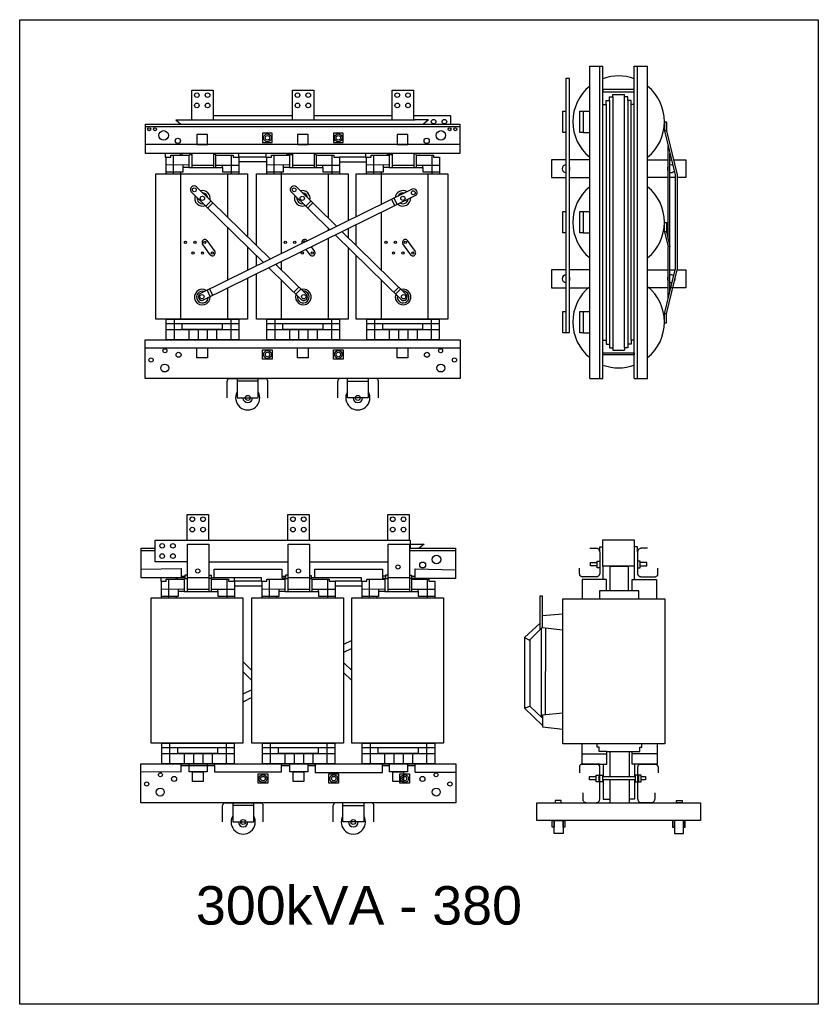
# Model space of a CAD drawing. Header units: millimetres. Extents: x 18098 to 54149, y 8095 to 18524.
# Tile 8 of 17: x 32515 to 35624, y 9276 to 13110. Entities that reach past the tile are written whole.
import ezdxf

# ---------------------------------------------------------------- set-up
doc = ezdxf.new("R2010")
doc.units = ezdxf.units.MM
for name, color, linetype in [('BOBINA', 2, 'Continuous'), ('CULATRA', 1, 'Continuous'), ('DETALHE', 3, 'Continuous'), ('L1', 1, 'Continuous'), ('L2', 2, 'Continuous')]:
    doc.layers.add(name, color=color, linetype=linetype)
doc.styles.get("Standard").update_dxf_attribs({"font": 'arial.ttf'})

msp = doc.modelspace()

# ---------------------------------------------------------------- linework, layer by layer
at = {"layer": 'BOBINA'}
for points in [[(33401.7, 12102.6), (33401.7, 11944.3), (33045.1, 11944.3), (33045.1, 12510), (33401.7, 12510), (33401.7, 12265)], [(33436.9, 12230.6), (33436.9, 12510), (33793.5, 12510), (33793.5, 12326.7)], [(33825.4, 12342.4), (33825.4, 12510), (34182, 12510), (34182, 11944.3), (33825.4, 11944.3), (33825.4, 12104.2)], [(33825.4, 12230.6), (33825.4, 12311.5)], [(33793.5, 12295.8), (33793.5, 12261.7)], [(33401.7, 12226.2), (33401.7, 12188.5)], [(33793.5, 12223), (33793.5, 12119.9)], [(33401.7, 12188.5), (33401.7, 12133.5)], [(33436.9, 12150.8), (33436.9, 12191.8)], [(33825.4, 12104.2), (33825.4, 12191.8)], [(33793.5, 12119.9), (33793.5, 11944.3), (33436.9, 11944.3), (33436.9, 12119.9)]]:
    msp.add_lwpolyline(points, dxfattribs=at)
for points in [[(33027.5, 10858.4), (33384.2, 10858.4), (33384.2, 10292.7), (33027.5, 10292.7)], [(33419.3, 10858.4), (33775.9, 10858.4), (33775.9, 10292.7), (33419.3, 10292.7)], [(33807.8, 10858.4), (34164.4, 10858.4), (34164.4, 10292.7), (33807.8, 10292.7)], [(34629.3, 10855.4), (35026.9, 10855.4), (35026.9, 10290.8), (34629.3, 10290.8)]]:
    msp.add_lwpolyline(points, close=True, dxfattribs=at)
at = {"layer": 'CULATRA'}
for p, q in [((33576.9, 12735.4), (33268.4, 12735.4)), ((33965.4, 12735.4), (33660.2, 12735.4)), ((34192, 12735.4), (34048.6, 12735.4)), ((34192, 12735.4), (34192, 12703)), ((33005.4, 12588.6), (33005.4, 12703)), ((33005.4, 12703), (34229, 12703)), ((33005.4, 12694.7), (34229, 12694.7)), ((33123.7, 12719.8), (33142.7, 12703)), ((34106.7, 12719.8), (34053.1, 12719.8)), ((34106.7, 12719.8), (34087.7, 12703)), ((34229, 12703), (34229, 12588.6)), ((34229, 12624.5), (33005.4, 12624.5)), ((34229, 12588.6), (33005.4, 12588.6)), ((33081.8, 12588.6), (33081.8, 12575.3)), ((33140.3, 12588.6), (33140.3, 12582.6)), ((33146.2, 12588.6), (33146.2, 12582.6)), ((33176, 12588.6), (33176, 12585.6)), ((33176, 12585.6), (33186.3, 12585.6)), ((33278, 12585.1), (33269.5, 12585.1)), ((33278, 12588.6), (33278, 12585.1)), ((33368.7, 12575.3), (33368.7, 12589.5)), ((33473.5, 12588.6), (33473.5, 12575.3)), ((33553.2, 12588.6), (33553.2, 12587.9)), ((33553.2, 12587.9), (33567.8, 12587.9)), ((33567.8, 12588.6), (33567.8, 12585.6)), ((33567.8, 12585.6), (33578.1, 12585.6)), ((33667.7, 12584.7), (33661.2, 12584.7)), ((33667.7, 12588.6), (33667.7, 12584.7)), ((33862, 12589.5), (33862, 12575.3)), ((33944.8, 12588.6), (33944.8, 12587.3)), ((33944.8, 12587.3), (33956.3, 12587.3)), ((33956.3, 12588.6), (33956.3, 12585.6)), ((33956.3, 12585.6), (33966.5, 12585.6)), ((34058.5, 12585.8), (34049.7, 12585.8)), ((34058.5, 12588.6), (34058.5, 12585.8)), ((34071.8, 12586), (34071.8, 12588.6)), ((33081.8, 12575.3), (33085.3, 12575.3)), ((33473.5, 12575.3), (33368.7, 12575.3)), ((33368.7, 12557.7), (33477.1, 12557.7)), ((33473.5, 12575.3), (33477.1, 12575.3)), ((33862, 12575.3), (33760.5, 12575.3)), ((33760.5, 12556.8), (33865.6, 12556.8)), ((33862, 12575.3), (33865.6, 12575.3)), ((33141.7, 12510), (33141.7, 11944.3)), ((33323.9, 12510), (33323.9, 12341.2)), ((33533.5, 12510), (33533.5, 12248.2)), ((33715.7, 12510), (33715.7, 12337.9)), ((33921.9, 12510), (33921.9, 12390)), ((34104.2, 12510), (34104.2, 11944.3)), ((33181.9, 12441.5), (33464.7, 12164.5)), ((33203.8, 12458.8), (33491.1, 12177.5)), ((34042.5, 12449.5), (33216.5, 12042.1)), ((34058, 12426.2), (33229.4, 12017.6)), ((33570.4, 12441.5), (33723.1, 12292)), ((33592.3, 12458.8), (33749.4, 12304.9)), ((33259.8, 12404), (33240.4, 12384.2)), ((33267.3, 12396.6), (33247.9, 12376.9)), ((33648.2, 12404), (33628.9, 12384.2)), ((33655.8, 12396.6), (33636.4, 12376.9)), ((33962.9, 12410.1), (33975.1, 12385.3)), ((33972.3, 12414.8), (33984.6, 12390)), ((33921.9, 12359.1), (33921.9, 12136)), ((33323.9, 12302.4), (33323.9, 12112.3)), ((33715.7, 12299.2), (33715.7, 12288.3)), ((33744.1, 12271.4), (34001.1, 12019.7)), ((33770.4, 12284.4), (34020.9, 12039.1)), ((33257.2, 12194.2), (33227, 12236.8)), ((33243.7, 12250.7), (33274.5, 12207.5)), ((33533.5, 12248.2), (33533.5, 12198.4)), ((33632.2, 12250.7), (33634.1, 12248.1)), ((33715.7, 12257.4), (33715.7, 12115.6)), ((34037.5, 12194.2), (34007.2, 12236.8)), ((34024, 12250.7), (34054.7, 12207.5)), ((33645.7, 12194.2), (33630.6, 12215.4)), ((33650.4, 12225.2), (33663, 12207.5)), ((33512, 12157), (33632.4, 12039.1)), ((33514.7, 12158.3), (33514.7, 12154.4)), ((33533.5, 12167.5), (33533.5, 12136)), ((33485.7, 12144), (33612.6, 12019.7)), ((33323.9, 12112.3), (33323.9, 12095.1)), ((33533.5, 12097.2), (33533.5, 11944.3)), ((33715.7, 12115.6), (33715.7, 11944.3)), ((33921.9, 12097.2), (33921.9, 12056.6)), ((33244.9, 12056.3), (33257.3, 12031.5)), ((33254.2, 12060.9), (33266.5, 12036.1)), ((33323.9, 12064.2), (33323.9, 11944.3)), ((33602.4, 12068.5), (33583, 12048.7)), ((33609.7, 12061.3), (33590.4, 12041.5)), ((33921.9, 12056.6), (33921.9, 11944.3)), ((33990.8, 12068.5), (33971.5, 12048.7)), ((33998.2, 12061.3), (33978.8, 12041.5)), ((33004.1, 11831.8), (34230.4, 11831.8)), ((33362, 11712.3), (33362, 11637.4)), ((33443.7, 11702.1), (33362, 11702.1)), ((33443.7, 11637.4), (33443.7, 11712.3)), ((33790.7, 11637.4), (33790.7, 11712.3)), ((33790.7, 11702.1), (33872.4, 11702.1)), ((33872.4, 11712.3), (33872.4, 11637.4)), ((33362, 11637.4), (33443.7, 11637.4)), ((33872.4, 11637.4), (33790.7, 11637.4)), ((34035.5, 11083.9), (34035.5, 11051.5)), ((32987.8, 10937.1), (32987.8, 11051.5)), ((32987.8, 11051.5), (33042.5, 11051.5)), ((32987.8, 11043.1), (33042.5, 11043.1)), ((34032.1, 11051.5), (34211.4, 11051.5)), ((34032.1, 11043.1), (34211.4, 11043.1)), ((34035.5, 11068.3), (34089.1, 11068.3)), ((34089.1, 11068.3), (34070.1, 11051.5)), ((34211.4, 11051.5), (34211.4, 10934.5)), ((32987.8, 10970.3), (33143.5, 10973)), ((33143.5, 10973), (33143.5, 10937.1)), ((33251.9, 10999.3), (33560.5, 10999.3)), ((33272, 10938), (33272, 10970.3)), ((33272, 10970.3), (33535.6, 10970.3)), ((33535.6, 10970.3), (33535.6, 10936.3)), ((33643.6, 10999.3), (33949, 10999.3)), ((33663.9, 10938), (33663.9, 10970.1)), ((33663.9, 10970.1), (33927.2, 10970.1)), ((33927.2, 10970.1), (33927.2, 10935.8)), ((34054.2, 10934.5), (34054.2, 10971.4)), ((34054.2, 10971.4), (34211.4, 10967.6)), ((33158.4, 10937.1), (32987.8, 10937.1)), ((33064.2, 10937.1), (33064.2, 10923.7)), ((33122.7, 10937.1), (33122.7, 10931)), ((33128.6, 10937.1), (33128.6, 10931)), ((33143.5, 10943.1), (33158.4, 10943.1)), ((33168.7, 10947.5), (33158.4, 10947.5)), ((33158.4, 10947.5), (33158.4, 10934)), ((33158.4, 10934), (33168.7, 10934)), ((33251.9, 10946.4), (33260.4, 10946.4)), ((33260.4, 10933.5), (33251.9, 10933.5)), ((33260.4, 10946.4), (33260.4, 10933.5)), ((33260.4, 10938), (33455.9, 10938)), ((33351.1, 10923.7), (33351.1, 10938)), ((33455.9, 10938), (33455.9, 10923.7)), ((33535.6, 10943), (33550.2, 10943)), ((33535.6, 10936.3), (33550.2, 10936.3)), ((33560.5, 10947.5), (33550.2, 10947.5)), ((33550.2, 10947.5), (33550.2, 10934)), ((33550.2, 10934), (33560.5, 10934)), ((33643.6, 10945.9), (33650.1, 10945.9)), ((33650.1, 10933.2), (33643.6, 10933.2)), ((33650.1, 10945.9), (33650.1, 10933.2)), ((33650.1, 10938), (33844.4, 10938)), ((33844.4, 10938), (33844.4, 10923.7)), ((33938.7, 10943.5), (33927.2, 10943.5)), ((33927.2, 10935.8), (33938.7, 10935.8)), ((33949, 10947.5), (33938.7, 10947.5)), ((33938.7, 10947.5), (33938.7, 10934)), ((33938.7, 10934), (33949, 10934)), ((34032.1, 10947.2), (34040.9, 10947.2)), ((34040.9, 10934.3), (34032.1, 10934.3)), ((34040.9, 10947.2), (34040.9, 10934.3)), ((34040.9, 10943.2), (34054.2, 10943.2)), ((34211.4, 10934.5), (34041.6, 10934.5)), ((33064.2, 10923.7), (33067.7, 10923.7)), ((33455.9, 10923.7), (33351.1, 10923.7)), ((33351.1, 10906.1), (33459.5, 10906.1)), ((33455.9, 10923.7), (33459.5, 10923.7)), ((33844.4, 10923.7), (33742.9, 10923.7)), ((33742.9, 10905.3), (33848, 10905.3)), ((33844.4, 10923.7), (33848, 10923.7)), ((34703.1, 10290.8), (34703.1, 10211.2)), ((34763.6, 10276.8), (34763.6, 10290.8)), ((34771.4, 10276.8), (34763.6, 10276.8)), ((34771.4, 10260.2), (34771.4, 10276.8)), ((34928.8, 10260.2), (34928.8, 10276.8)), ((34928.8, 10276.8), (34936.6, 10276.8)), ((34936.6, 10276.8), (34936.6, 10290.8)), ((34997, 10290.8), (34997, 10211.2)), ((34703.1, 10251), (34800.3, 10251)), ((34800.3, 10260.2), (34771.4, 10260.2)), ((34800.3, 10211.2), (34800.3, 10260.2)), ((34800.3, 10260.2), (34899.9, 10260.2)), ((34811.8, 10260.2), (34811.8, 10162.9)), ((34888.2, 10260.2), (34888.2, 10162.9)), ((34899.9, 10211.2), (34899.9, 10260.2)), ((34899.9, 10260.2), (34928.8, 10260.2)), ((34997, 10251), (34899.9, 10251)), ((33144.1, 10181.7), (33144.1, 10212.4)), ((33144.1, 10205.5), (33174.6, 10205.5)), ((33174.6, 10205.5), (33273.3, 10205.5)), ((33273.3, 10205.5), (33273.3, 10212.4)), ((33273.3, 10205.5), (33273.3, 10180.8)), ((33534.9, 10180.8), (33534.9, 10212.4)), ((33534.9, 10205.8), (33566.4, 10205.8)), ((33636.9, 10206.1), (33665.2, 10206.1)), ((33665.2, 10212.4), (33665.2, 10178)), ((33927.7, 10178), (33927.7, 10212.4)), ((33927.7, 10205.7), (33954.9, 10205.7)), ((34025.4, 10206.3), (34054.4, 10206.3)), ((34054.4, 10179.4), (34054.4, 10212.4)), ((34786.3, 10211.2), (34786.3, 10162.9)), ((34909.2, 10162.9), (34909.2, 10211.2)), ((33144.1, 10181.7), (32986.5, 10180.2)), ((33273.3, 10180.8), (33534.9, 10180.8)), ((33665.2, 10178), (33927.7, 10178)), ((34054.4, 10179.4), (34212.8, 10179.4)), ((34786.3, 10150.1), (34786.3, 10074.2)), ((34811.8, 10150.1), (34811.8, 10061)), ((34888.2, 10150.1), (34888.2, 10061)), ((34909.2, 10076.3), (34909.2, 10150.1)), ((33344.5, 10060.7), (33344.5, 9985.9)), ((33426.1, 10050.5), (33344.5, 10050.5)), ((33426.1, 9985.9), (33426.1, 10060.7)), ((33773.2, 9985.9), (33773.2, 10060.7)), ((33773.2, 10050.5), (33854.8, 10050.5)), ((33854.8, 10060.7), (33854.8, 9985.9)), ((34786.3, 10074.2), (34811.8, 10074.2)), ((34888.2, 10076.3), (34909.2, 10076.3)), ((33344.5, 9985.9), (33426.1, 9985.9)), ((33854.8, 9985.9), (33773.2, 9985.9))]:
    msp.add_line(p, q, dxfattribs=at)
for points in [[(33460.8, 12631.6), (33498.5, 12631.6), (33498.5, 12668.4), (33460.8, 12668.4)], [(33736.6, 12631.6), (33774.3, 12631.6), (33774.3, 12668.4), (33736.6, 12668.4)], [(33004.1, 11863.9), (34230.4, 11863.9), (34230.4, 11712.3), (33004.1, 11712.3)], [(33460.8, 11824.8), (33498.5, 11824.8), (33498.5, 11788), (33460.8, 11788)], [(33736.6, 11824.8), (33774.3, 11824.8), (33774.3, 11788), (33736.6, 11788)], [(32986.5, 10212.4), (34212.8, 10212.4), (34212.8, 10060.7), (32986.5, 10060.7)], [(33443.2, 10173.2), (33480.9, 10173.2), (33480.9, 10136.4), (33443.2, 10136.4)], [(33719, 10173.2), (33756.7, 10173.2), (33756.7, 10136.4), (33719, 10136.4)], [(33994.7, 10173.2), (34032.3, 10173.2), (34032.3, 10136.4), (33994.7, 10136.4)], [(34528.3, 10061), (35165.8, 10061), (35165.8, 9991.5), (34528.3, 9991.5)], [(34599.6, 10061), (34622.8, 10061), (34622.8, 10069.7), (34599.6, 10069.7)], [(35094.4, 10061), (35071.3, 10061), (35071.3, 10069.7), (35094.4, 10069.7)], [(34588, 9991.5), (34595.2, 9991.5), (34595.2, 9966), (34588, 9966)], [(34595.2, 9991.5), (34630.4, 9991.5), (34630.4, 9940.5), (34595.2, 9940.5)], [(34630.4, 9991.5), (34637.6, 9991.5), (34637.6, 9966), (34630.4, 9966)], [(35063.6, 9991.5), (35056.4, 9991.5), (35056.4, 9966), (35063.6, 9966)], [(35098.8, 9991.5), (35063.6, 9991.5), (35063.6, 9940.5), (35098.8, 9940.5)], [(35106, 9991.5), (35098.8, 9991.5), (35098.8, 9966), (35106, 9966)]]:
    msp.add_lwpolyline(points, close=True, dxfattribs=at)
for points in [[(34641.8, 12564.7), (34586, 12564.7), (34586, 12495.1), (34641.8, 12495.1)], [(34734.3, 12564.7), (34655.1, 12564.7)], [(34959.4, 12564.7), (35039.1, 12564.7)], [(35046.6, 12564.7), (35052.3, 12564.7)], [(35059.7, 12564.7), (35107.7, 12564.7), (35107.7, 12495.1), (35073.9, 12495.1)], [(34655.1, 12495.1), (34734.3, 12495.1)], [(35039.1, 12495.1), (34959.4, 12495.1)], [(35066.4, 12495.1), (35046.6, 12495.1)], [(34641.8, 12136), (34586, 12136), (34586, 12066.4), (34641.8, 12066.4)], [(34734.3, 12136), (34655.1, 12136)], [(34959.4, 12136), (35039.1, 12136)], [(35046.6, 12136), (35066.4, 12136)], [(35073.9, 12136), (35107.7, 12136), (35107.7, 12066.4), (35046.6, 12066.4)], [(34655.1, 12066.4), (34734.3, 12066.4)], [(35039.1, 12066.4), (34959.4, 12066.4)]]:
    msp.add_lwpolyline(points, dxfattribs=at)
for centre, radius in [((33019.4, 12683.6), 5.97), ((33041.8, 12683.6), 5.97), ((33075.7, 12659.7), 18.4), ((33479.7, 12650), 15.2), ((33479.7, 12650), 8.8), ((33755.4, 12650), 15.2), ((33755.4, 12650), 8.8), ((34154.8, 12659.7), 18.4), ((34188.6, 12683.6), 5.97), ((34211, 12683.6), 5.97), ((33130.9, 12638.3), 10.3), ((34099.5, 12638.3), 10.3), ((33195.1, 12447.7), 7.48), ((33583.5, 12447.7), 7.48), ((34047.4, 12436.2), 7.48), ((33226.7, 12414.5), 8.33), ((33615.2, 12414.5), 8.33), ((34007, 12414.5), 8.33), ((33160.5, 12243.2), 4.28), ((33197.4, 12243.2), 4.28), ((33235.9, 12243.2), 4.28), ((33549, 12243.2), 4.28), ((33585.9, 12243.2), 4.28), ((33940.8, 12243.2), 4.28), ((33977.6, 12243.2), 4.28), ((34016.1, 12243.2), 4.28), ((33190.3, 12201.2), 4.28), ((33227.1, 12201.2), 4.28), ((33265.6, 12201.2), 4.28), ((33615.6, 12201.2), 4.28), ((33654.1, 12201.2), 4.28), ((33970.5, 12201.2), 4.28), ((34007.3, 12201.2), 4.28), ((34045.8, 12201.2), 4.28), ((33224.8, 12031.3), 8.59), ((33621.2, 12031.3), 8.59), ((34009.7, 12031.3), 8.59), ((33080.7, 11821), 7.75), ((33133.8, 11805.1), 9.79), ((33479.7, 11806.4), 15.2), ((33479.7, 11806.4), 8.8), ((33755.4, 11806.4), 15.2), ((33755.4, 11806.4), 8.8), ((34100.7, 11805.1), 9.79), ((34153.8, 11821), 7.75), ((33026.8, 11785.1), 8.16), ((34207.6, 11785.1), 8.16), ((33079.9, 11753.7), 15.5), ((34154.6, 11753.7), 15.5), ((33402.9, 11637.4), 9.68), ((33831.6, 11637.4), 9.68), ((34138, 11007.8), 16.7), ((33208.7, 10963.2), 8.28), ((33600.5, 10963.2), 8.28), ((33987.9, 10978.8), 8.28), ((34083.8, 10986.6), 11.4), ((33063.1, 10169.5), 7.75), ((33116.2, 10153.6), 9.79), ((33462.1, 10154.8), 15.2), ((33462.1, 10154.8), 8.8), ((33737.8, 10154.8), 15.2), ((33737.8, 10154.8), 8.8), ((34013.5, 10154.8), 15.2), ((34013.5, 10154.8), 8.8), ((34083.1, 10153.6), 9.79), ((34136.2, 10169.5), 7.75), ((33009.3, 10133.6), 8.16), ((34190, 10133.6), 8.16), ((33062.3, 10102.2), 15.5), ((34137, 10102.2), 15.5), ((33385.3, 9985.9), 9.68), ((33814, 9985.9), 9.68)]:
    msp.add_circle(centre, radius, dxfattribs=at)
for centre, radius, start, end in [((33194.1, 12448.6), 14.1, 46.642, 210.024), ((33582.6, 12448.6), 14.1, 46.642, 210.024), ((33226.7, 12414.5), 30.3, 159.0021, 292.1868), ((33226.7, 12414.5), 30.3, 159.0021, 292.1868), ((33226.7, 12414.5), 30.3, 346.7722, 104.4167), ((33226.7, 12414.5), 30.3, 346.7722, 104.4167), ((33226.7, 12414.5), 20.9, 4.2638, 86.9251), ((33615.2, 12414.5), 30.3, 159.0021, 292.1868), ((33615.2, 12414.5), 30.3, 159.0021, 292.1868), ((33615.2, 12414.5), 30.3, 346.7722, 104.4167), ((33615.2, 12414.5), 30.3, 346.7722, 104.4167), ((33615.2, 12414.5), 20.9, 4.2638, 86.9251), ((34007, 12414.5), 30.3, 57.4747, 175.1192), ((34007, 12414.5), 30.3, 57.4747, 175.1192), ((34007, 12414.5), 20.9, 74.9663, 157.6276), ((34048.6, 12436.8), 14.1, 311.8674, 115.2494), ((33226.7, 12414.5), 20.9, 170.7808, 280.4081), ((33615.2, 12414.5), 20.9, 170.7808, 280.4081), ((34007, 12414.5), 30.3, 229.7046, 2.8893), ((34007, 12414.5), 30.3, 229.7046, 2.8893), ((34007, 12414.5), 20.9, 241.4833, 351.1106), ((33235.9, 12243.2), 10.9, 26.9095, 215.3387), ((33624.3, 12243.2), 10.9, 26.9095, 205.7743), ((33624.3, 12243.2), 4.28, 27.4774, 205.0295), ((34016.1, 12243.2), 10.9, 26.9095, 215.3387), ((33265.6, 12201.2), 10.9, 210.637, 35.4323), ((33654.1, 12201.2), 10.9, 210.637, 35.4323), ((34045.8, 12201.2), 10.9, 210.637, 35.4323), ((33226.4, 12029.8), 30.5, 56.8542, 2.7277), ((33226.4, 12029.8), 22.8, 69.111, 353.8189), ((33224.5, 12030.7), 14, 124.871, 290.4644), ((33619.3, 12030.3), 30.5, 159.3603, 105.2339), ((33619.3, 12030.3), 22.8, 168.2691, 92.9771), ((34007.7, 12030.3), 30.5, 159.3603, 105.2339), ((34007.7, 12030.3), 22.8, 168.2691, 92.9771), ((33621.3, 12030.6), 14, 231.6236, 37.217), ((34009.7, 12030.6), 14, 231.6236, 37.217), ((33402.9, 11637.4), 47.1, 150.1435, 29.8565), ((33831.6, 11637.4), 47.1, 150.1435, 29.8565), ((33402.9, 11637.4), 18.6, 180, 0), ((33831.6, 11637.4), 18.6, 180, 0), ((33385.3, 9985.9), 47.1, 150.1435, 29.8565), ((33814, 9985.9), 47.1, 150.1435, 29.8565), ((33385.3, 9985.9), 18.6, 180, 0), ((33814, 9985.9), 18.6, 180, 0)]:
    msp.add_arc(centre, radius, start, end, dxfattribs=at)
at = {"layer": 'DETALHE'}
for p, q in [((33322.7, 11638.1), (33322.7, 11702.2)), ((33331, 11712.3), (33472.5, 11712.3)), ((33480.8, 11638.1), (33480.8, 11702.2)), ((33753.7, 11638.1), (33753.7, 11702.2)), ((33903.5, 11712.3), (33762, 11712.3)), ((33911.8, 11638.1), (33911.8, 11702.2)), ((34734.3, 11051.6), (34759.8, 11051.6)), ((34959.4, 11051.6), (34933.9, 11051.6)), ((34773.1, 11037.5), (34773.1, 10952.3)), ((34920.6, 11037.5), (34920.6, 10952.3)), ((34694, 10952.3), (34694, 10974.8)), ((34999.7, 10952.3), (34999.7, 10974.8)), ((34760.3, 10941.1), (34703.1, 10941.1)), ((34933.3, 10941.1), (34990.5, 10941.1)), ((34694, 10200.1), (34694, 10177.6)), ((34703.1, 10211.2), (34800.3, 10211.2)), ((34773.1, 10211.2), (34703.1, 10211.2)), ((34773.1, 10075.1), (34773.1, 10200.1)), ((34997, 10211.2), (34899.9, 10211.2)), ((34990.9, 10211.2), (34899.9, 10211.2)), ((34921, 10211.2), (34990.9, 10211.2)), ((34921, 10075.1), (34921, 10200.1)), ((35000.1, 10200.1), (35000.1, 10177.6)), ((34706.8, 10100), (34706.8, 10075.1)), ((34987.3, 10100), (34987.3, 10075.1)), ((33305.1, 9986.5), (33305.1, 10050.6)), ((33313.4, 10060.7), (33454.9, 10060.7)), ((33463.2, 9986.5), (33463.2, 10050.6)), ((33736.1, 9986.5), (33736.1, 10050.6)), ((33885.9, 10060.7), (33744.4, 10060.7)), ((33894.2, 9986.5), (33894.2, 10050.6)), ((34720.1, 10061), (34759.8, 10061)), ((34974, 10061), (34934.3, 10061))]:
    msp.add_line(p, q, dxfattribs=at)
for centre, radius, start, end in [((33333, 11702.2), 10.3, 101.207, 180), ((33470.5, 11702.2), 10.3, 0, 78.793), ((33764, 11702.2), 10.3, 101.207, 180), ((33901.5, 11702.2), 10.3, 0, 78.793), ((34759, 11037.5), 14.1, 0, 93.3125), ((34934.7, 11037.5), 14.1, 86.6875, 180), ((34705.3, 10952.3), 11.3, 180, 277.5762), ((34760.4, 10954), 12.8, 269.8365, 352.5873), ((34933.3, 10954), 12.8, 187.4127, 270.1635), ((34988.4, 10952.3), 11.3, 262.4238, 0), ((34705.3, 10200.1), 11.3, 82.4238, 180), ((34761.8, 10200.1), 11.3, 0, 97.5762), ((34932.2, 10200.1), 11.3, 82.4238, 180), ((34988.8, 10200.1), 11.3, 0, 97.5762), ((33315.4, 10050.6), 10.3, 101.207, 180), ((33452.9, 10050.6), 10.3, 0, 78.793), ((33746.4, 10050.6), 10.3, 101.207, 180), ((33883.9, 10050.6), 10.3, 0, 78.793), ((34720.9, 10075.1), 14.1, 180, 273.3125), ((34759, 10075.1), 14.1, 266.6875, 0), ((34935.1, 10075.1), 14.1, 180, 273.3125), ((34973.2, 10075.1), 14.1, 266.6875, 0)]:
    msp.add_arc(centre, radius, start, end, dxfattribs=at)
at = {"layer": 'L1'}
for p, q in [((34734.3, 11713), (34734.3, 12929.1)), ((34734.3, 12929.1), (34785.8, 12929.1)), ((34773.1, 11713), (34773.1, 12929.1)), ((34785.8, 11713), (34785.8, 12929.1)), ((34907.8, 11713), (34907.8, 12929.1)), ((34907.8, 12929.1), (34959.4, 12929.1)), ((34920.6, 11713), (34920.6, 12929.1)), ((34959.4, 11713), (34959.4, 12929.1)), ((33185.1, 12719.8), (33185.1, 12835.3)), ((33185.1, 12835.3), (33268.4, 12835.3)), ((33268.4, 12835.3), (33268.4, 12719.8)), ((33576.9, 12719.8), (33576.9, 12835.3)), ((33576.9, 12835.3), (33660.2, 12835.3)), ((33660.2, 12835.3), (33660.2, 12719.8)), ((33965.4, 12719.8), (33965.4, 12835.3)), ((33965.4, 12835.3), (34048.6, 12835.3)), ((34048.6, 12835.3), (34048.6, 12719.8)), ((34811.3, 12795), (34811.3, 12809.6)), ((34811.3, 12809.6), (34824.4, 12809.6)), ((34824.4, 12809.6), (34824.4, 12818.8)), ((34824.4, 12818.8), (34869.3, 12818.8)), ((34824.4, 12809.6), (34824.4, 11832.4)), ((34869.3, 12809.6), (34869.3, 12818.8)), ((34882.4, 12809.6), (34869.3, 12809.6)), ((34869.3, 11832.4), (34869.3, 12809.6)), ((34882.4, 12795), (34882.4, 12809.6)), ((34785.6, 12780.4), (34798.2, 12780.4)), ((34798.2, 12780.4), (34798.2, 12795)), ((34798.2, 12795), (34811.3, 12795)), ((34798.2, 12780.4), (34798.2, 11861.7)), ((34811.3, 12795), (34811.3, 11847.1)), ((34895.5, 12795), (34882.4, 12795)), ((34882.4, 12795), (34882.4, 11847.1)), ((34895.5, 12780.4), (34895.5, 12795)), ((34908, 12780.4), (34895.5, 12780.4)), ((34895.5, 11861.7), (34895.5, 12780.4)), ((34708.2, 12754.4), (34734.3, 12754.4)), ((33123.7, 12719.8), (34053.1, 12719.8)), ((35025.2, 12712.8), (35025.2, 12676.9)), ((35025.2, 12712.8), (35032.6, 12712.8)), ((35032.6, 12712.8), (35032.6, 12676.9)), ((34708.2, 12671.2), (34734.3, 12671.2)), ((35025.2, 12676.9), (35066.4, 12506.3)), ((35032.6, 12676.9), (35025.2, 12676.9)), ((35032.6, 12676.9), (35073.9, 12506)), ((35039.1, 12256.8), (35039.1, 12617.9)), ((33103.6, 12575.3), (33103.6, 12582.6)), ((33103.6, 12582.6), (33173.5, 12582.6)), ((33112.7, 12582.6), (33112.7, 12510)), ((33173.5, 12582.6), (33173.5, 12575.3)), ((33186.3, 12535), (33186.3, 12588.6)), ((33269.5, 12588.6), (33269.5, 12535)), ((33279.4, 12535), (33279.4, 12582.9)), ((33279.4, 12582.9), (33345.8, 12582.9)), ((33339, 12582.9), (33339, 12510)), ((33345.8, 12582.9), (33345.8, 12575.3)), ((33495.4, 12575.3), (33495.4, 12582.6)), ((33495.4, 12582.6), (33565.2, 12582.6)), ((33504.5, 12582.6), (33504.5, 12510)), ((33565.2, 12582.6), (33565.2, 12575.3)), ((33578.1, 12535), (33578.1, 12588.6)), ((33661.2, 12588.6), (33661.2, 12535)), ((33671.2, 12532.2), (33671.2, 12582.9)), ((33671.2, 12582.9), (33737.6, 12582.9)), ((33730.8, 12582.9), (33730.8, 12510)), ((33737.6, 12582.9), (33737.6, 12575.3)), ((33883.8, 12575.3), (33883.8, 12582.6)), ((33883.8, 12582.6), (33953.7, 12582.6)), ((33893, 12582.6), (33893, 12510)), ((33953.7, 12582.6), (33953.7, 12575.3)), ((33966.5, 12535), (33966.5, 12588.6)), ((34049.7, 12588.6), (34049.7, 12535)), ((34059.6, 12532.2), (34059.6, 12582.9)), ((34059.6, 12582.9), (34126.1, 12582.9)), ((34119.3, 12582.9), (34119.3, 12510)), ((34126.1, 12582.9), (34126.1, 12574.5)), ((35046.6, 12225.9), (35046.6, 12588.4)), ((33085.3, 12510), (33085.3, 12575.3)), ((33085.3, 12575.3), (33103.6, 12575.3)), ((33085.3, 12544.3), (33173.5, 12545.7)), ((33103.6, 12575.3), (33103.6, 12575.3)), ((33149.7, 12545.3), (33149.7, 12515.8)), ((33173.5, 12575.3), (33173.5, 12535)), ((33186.3, 12544.1), (33269.5, 12544.1)), ((33279.4, 12544.1), (33368.7, 12544.1)), ((33304.1, 12535), (33304.1, 12544.1)), ((33345.8, 12575.3), (33368.7, 12575.3)), ((33368.7, 12575.3), (33368.7, 12510)), ((33477.1, 12510), (33477.1, 12575.3)), ((33477.1, 12575.3), (33495.4, 12575.3)), ((33477.1, 12544.3), (33565.2, 12545.7)), ((33495.4, 12575.3), (33495.4, 12575.3)), ((33541.5, 12545.3), (33541.5, 12515.8)), ((33565.2, 12575.3), (33565.2, 12535)), ((33578.1, 12544.1), (33661.2, 12544.1)), ((33671.2, 12544.1), (33760.5, 12544.1)), ((33695.9, 12535), (33695.9, 12544.1)), ((33737.6, 12575.3), (33760.5, 12575.3)), ((33760.5, 12575.3), (33760.5, 12510)), ((33865.6, 12510), (33865.6, 12575.3)), ((33865.6, 12575.3), (33883.8, 12575.3)), ((33865.6, 12544.3), (33953.7, 12545.7)), ((33883.8, 12575.3), (33883.8, 12575.3)), ((33930, 12545.3), (33930, 12515.8)), ((33953.7, 12575.3), (33953.7, 12535)), ((33966.5, 12544.1), (34049.7, 12544.1)), ((34059.6, 12544.1), (34149, 12544.1)), ((34084.3, 12535), (34084.3, 12544.1)), ((34126.1, 12574.5), (34149, 12574.5)), ((34149, 12574.5), (34149, 12510)), ((33149.7, 12515.8), (33085.3, 12515.8)), ((33141.7, 12515.8), (33141.7, 12510)), ((33173.5, 12535), (33149.7, 12535)), ((33173.5, 12535), (33304.1, 12535)), ((33304.1, 12535), (33304.1, 12517.3)), ((33304.1, 12517.3), (33368.7, 12517.3)), ((33541.5, 12515.8), (33477.1, 12515.8)), ((33533.5, 12515.8), (33533.5, 12510)), ((33565.2, 12535), (33541.5, 12535)), ((33565.2, 12535), (33695.9, 12535)), ((33695.9, 12535), (33695.9, 12517.3)), ((33695.9, 12517.3), (33760.5, 12517.3)), ((33930, 12515.8), (33865.6, 12515.8)), ((33921.9, 12515.8), (33921.9, 12510)), ((33953.7, 12535), (33930, 12535)), ((33953.7, 12535), (34084.3, 12535)), ((34084.3, 12535), (34084.3, 12517.3)), ((34084.3, 12517.3), (34149, 12517.3)), ((35066.4, 12506.3), (35066.4, 12135.8)), ((35073.9, 12506), (35073.9, 12136)), ((34708.2, 12362.6), (34734.3, 12362.6)), ((35025.2, 12283.8), (35025.2, 12319.7)), ((35025.2, 12319.7), (35032.6, 12319.7)), ((35032.6, 12319.7), (35032.6, 12283.8)), ((34708.2, 12279.5), (34734.3, 12279.5)), ((35025.2, 12283.8), (35039.1, 12226.1)), ((35032.6, 12283.8), (35025.2, 12283.8)), ((35032.6, 12283.8), (35046.6, 12225.9)), ((35039.1, 12022.8), (35039.1, 12226.1)), ((35046.6, 12053.7), (35046.6, 12225.9)), ((35025.2, 11965.1), (35066.4, 12135.8)), ((35032.6, 11965.1), (35073.9, 12136)), ((34708.2, 11974.1), (34734.3, 11974.1)), ((35025.2, 11929.3), (35025.2, 11965.1)), ((35032.6, 11965.1), (35025.2, 11965.1)), ((35032.6, 11929.3), (35032.6, 11965.1)), ((33086.1, 11927.5), (33368.4, 11927.5)), ((33477.9, 11927.5), (33760.1, 11927.5)), ((33866.3, 11927.5), (34148.6, 11927.5)), ((35025.2, 11929.3), (35032.6, 11929.3)), ((33086.1, 11904.1), (33368.4, 11904.1)), ((33173.2, 11904.1), (33173.2, 11863.9)), ((33209.4, 11904.1), (33209.4, 11863.9)), ((33245.6, 11904.1), (33245.6, 11863.9)), ((33281.8, 11904.1), (33281.8, 11863.9)), ((33477.9, 11904.1), (33760.1, 11904.1)), ((33564.9, 11904.1), (33564.9, 11863.9)), ((33601.2, 11904.1), (33601.2, 11863.9)), ((33637.4, 11904.1), (33637.4, 11863.9)), ((33673.6, 11904.1), (33673.6, 11863.9)), ((33866.3, 11904.1), (34148.6, 11904.1)), ((33953.4, 11904.1), (33953.4, 11863.9)), ((33989.6, 11904.1), (33989.6, 11863.9)), ((34025.8, 11904.1), (34025.8, 11863.9)), ((34062, 11904.1), (34062, 11863.9)), ((34708.2, 11891), (34734.3, 11891)), ((34785.6, 11861.7), (34798.2, 11861.7)), ((34798.2, 11861.7), (34798.2, 11847.1)), ((34908, 11861.7), (34895.5, 11861.7)), ((34895.5, 11861.7), (34895.5, 11847.1)), ((34798.2, 11847.1), (34811.3, 11847.1)), ((34811.3, 11847.1), (34811.3, 11832.4)), ((34811.3, 11832.4), (34824.4, 11832.4)), ((34824.4, 11832.4), (34824.4, 11823.2)), ((34824.4, 11823.2), (34869.3, 11823.2)), ((34869.3, 11832.4), (34869.3, 11823.2)), ((34882.4, 11832.4), (34869.3, 11832.4)), ((34895.5, 11847.1), (34882.4, 11847.1)), ((34882.4, 11847.1), (34882.4, 11832.4)), ((34734.3, 11713), (34785.8, 11713)), ((34907.8, 11713), (34959.4, 11713)), ((33167.5, 11083.9), (33167.5, 11183.8)), ((33167.5, 11183.8), (33250.8, 11183.8)), ((33250.8, 11183.8), (33250.8, 11083.9)), ((33559.3, 11083.9), (33559.3, 11183.8)), ((33559.3, 11183.8), (33642.6, 11183.8)), ((33642.6, 11183.8), (33642.6, 11083.9)), ((33947.8, 11083.9), (33947.8, 11183.8)), ((33947.8, 11183.8), (34031, 11183.8)), ((34031, 11183.8), (34031, 11083.9)), ((33042.5, 10998.4), (33042.5, 11083.9)), ((33042.5, 11083.9), (34035.5, 11083.9)), ((33168.7, 10883.5), (33168.7, 11068.3)), ((33168.7, 11068.3), (33251.9, 11068.3)), ((33251.9, 11068.3), (33251.9, 10883.5)), ((33560.5, 10883.5), (33560.5, 11068.3)), ((33560.5, 11068.3), (33643.6, 11068.3)), ((33643.6, 11068.3), (33643.6, 10883.5)), ((33949, 10883.5), (33949, 11068.3)), ((33949, 11068.3), (34032.1, 11068.3)), ((34032.1, 11068.3), (34032.1, 10883.5)), ((34773.1, 11037.5), (34773.1, 11057.2)), ((34773.1, 11057.2), (34785.8, 11057.2)), ((34920.6, 11057.2), (34907.8, 11057.2)), ((34920.6, 11037.5), (34920.6, 11057.2)), ((33168.7, 10998.4), (33042.5, 10998.4)), ((34785.8, 10981.9), (34785.8, 10929.8)), ((34907.8, 10981.9), (34907.8, 10929.8)), ((33086, 10923.7), (33086, 10931)), ((33086, 10931), (33155.9, 10931)), ((33095.1, 10931), (33095.1, 10858.4)), ((33155.9, 10931), (33155.9, 10923.7)), ((33168.7, 10938), (33251.9, 10938)), ((33261.8, 10883.5), (33261.8, 10931.4)), ((33261.8, 10931.4), (33328.2, 10931.4)), ((33321.4, 10931.4), (33321.4, 10858.4)), ((33328.2, 10931.4), (33328.2, 10923.7)), ((33477.8, 10923.7), (33477.8, 10931)), ((33477.8, 10931), (33547.6, 10931)), ((33486.9, 10931), (33486.9, 10858.4)), ((33547.6, 10931), (33547.6, 10923.7)), ((33560.5, 10938), (33643.6, 10938)), ((33653.6, 10880.7), (33653.6, 10931.4)), ((33653.6, 10931.4), (33720, 10931.4)), ((33713.2, 10931.4), (33713.2, 10858.4)), ((33720, 10931.4), (33720, 10923.7)), ((33866.2, 10923.7), (33866.2, 10931)), ((33866.2, 10931), (33936.1, 10931)), ((33875.4, 10931), (33875.4, 10858.4)), ((33936.1, 10931), (33936.1, 10923.7)), ((33949, 10938), (34032.1, 10938)), ((34042, 10880.7), (34042, 10931.4)), ((34042, 10931.4), (34108.5, 10931.4)), ((34101.7, 10931.4), (34101.7, 10858.4)), ((34108.5, 10931.4), (34108.5, 10923)), ((34799.1, 10929.8), (34704.5, 10929.8)), ((34704.5, 10929.8), (34704.5, 10855.4)), ((34799.1, 10885.7), (34799.1, 10929.8)), ((34899.3, 10885.7), (34899.3, 10929.8)), ((34899.3, 10929.8), (34993.9, 10929.8)), ((34993.9, 10929.8), (34993.9, 10855.4)), ((33067.7, 10858.4), (33067.7, 10923.7)), ((33067.7, 10923.7), (33086, 10923.7)), ((33067.7, 10892.7), (33155.9, 10894.2)), ((33086, 10923.7), (33086, 10923.7)), ((33132.1, 10893.8), (33132.1, 10864.2)), ((33155.9, 10923.7), (33155.9, 10883.5)), ((33168.7, 10892.5), (33251.9, 10892.5)), ((33261.8, 10892.6), (33351.1, 10892.6)), ((33286.5, 10883.5), (33286.5, 10892.6)), ((33328.2, 10923.7), (33351.1, 10923.7)), ((33351.1, 10923.7), (33351.1, 10858.4)), ((33459.5, 10858.4), (33459.5, 10923.7)), ((33459.5, 10923.7), (33477.8, 10923.7)), ((33459.5, 10892.7), (33547.6, 10894.2)), ((33477.8, 10923.7), (33477.8, 10923.7)), ((33523.9, 10893.8), (33523.9, 10864.2)), ((33547.6, 10923.7), (33547.6, 10883.5)), ((33560.5, 10892.5), (33643.6, 10892.5)), ((33653.6, 10892.6), (33742.9, 10892.6)), ((33678.3, 10883.5), (33678.3, 10892.6)), ((33720, 10923.7), (33742.9, 10923.7)), ((33742.9, 10923.7), (33742.9, 10858.4)), ((33848, 10858.4), (33848, 10923.7)), ((33848, 10923.7), (33866.2, 10923.7)), ((33848, 10892.7), (33936.1, 10894.2)), ((33866.2, 10923.7), (33866.2, 10923.7)), ((33912.4, 10893.8), (33912.4, 10864.2)), ((33936.1, 10923.7), (33936.1, 10883.5)), ((33949, 10892.5), (34032.1, 10892.5)), ((34042, 10892.6), (34131.4, 10892.6)), ((34066.7, 10883.5), (34066.7, 10892.6)), ((34108.5, 10923), (34131.4, 10923)), ((34131.4, 10923), (34131.4, 10858.4)), ((33132.1, 10864.2), (33067.7, 10864.2)), ((33124.1, 10864.2), (33124.1, 10858.4)), ((33155.9, 10883.5), (33132.1, 10883.5)), ((33155.9, 10883.5), (33286.5, 10883.5)), ((33286.5, 10883.5), (33286.5, 10865.7)), ((33286.5, 10865.7), (33351.1, 10865.7)), ((33523.9, 10864.2), (33459.5, 10864.2)), ((33515.9, 10864.2), (33515.9, 10858.4)), ((33547.6, 10883.5), (33523.9, 10883.5)), ((33547.6, 10883.5), (33678.3, 10883.5)), ((33678.3, 10883.5), (33678.3, 10865.7)), ((33678.3, 10865.7), (33742.9, 10865.7)), ((33912.4, 10864.2), (33848, 10864.2)), ((33904.3, 10864.2), (33904.3, 10858.4)), ((33936.1, 10883.5), (33912.4, 10883.5)), ((33936.1, 10883.5), (34066.7, 10883.5)), ((34066.7, 10883.5), (34066.7, 10865.7)), ((34066.7, 10865.7), (34131.4, 10865.7)), ((34541.9, 10735.2), (34541.9, 10866.4)), ((34541.9, 10866.4), (34549.4, 10866.4)), ((34549.4, 10866.4), (34549.4, 10742.6)), ((34629.3, 10795.4), (34549.4, 10788.5)), ((34541.9, 10760.4), (34480.2, 10703.8)), ((34500.3, 10693.7), (34549.4, 10742.6)), ((34545.5, 10738.7), (34545.5, 10393.9)), ((34549.4, 10742.6), (34629.3, 10733.5)), ((34561.5, 10741.2), (34561.2, 10404.2)), ((34480.2, 10703.8), (34480.2, 10428.5)), ((34480.2, 10703.8), (34500.3, 10693.7)), ((34480.2, 10703.8), (34480.2, 10428.5)), ((33807.8, 10692.5), (33775.9, 10676.8)), ((33807.8, 10661.6), (33775.9, 10645.9)), ((34500.8, 10694.1), (34500.8, 10437.2)), ((33384.2, 10610.2), (33419.3, 10575.8)), ((33778.6, 10604.3), (33807.8, 10575.8)), ((33384.2, 10571.4), (33419.3, 10537)), ((33775.9, 10568.2), (33807.8, 10537)), ((33419.3, 10500.9), (33384.2, 10483.5)), ((33419.3, 10470), (33384.2, 10452.7)), ((34480.2, 10428.5), (34500.8, 10437.2)), ((34500.8, 10437.2), (34549.9, 10389.6)), ((34480.2, 10428.5), (34549.9, 10361)), ((34549.9, 10403.1), (34629.3, 10410.7)), ((34549.9, 10403.1), (34549.9, 10356.4)), ((34549.9, 10356.4), (34629.3, 10346.9)), ((33068.5, 10275.9), (33350.8, 10275.9)), ((33460.3, 10275.9), (33742.5, 10275.9)), ((33848.7, 10275.9), (34131, 10275.9)), ((33068.5, 10252.6), (33350.8, 10252.6)), ((33155.6, 10252.6), (33155.6, 10212.4)), ((33191.8, 10252.6), (33191.8, 10212.4)), ((33228, 10252.6), (33228, 10212.4)), ((33264.2, 10252.6), (33264.2, 10212.4)), ((33460.3, 10252.6), (33742.5, 10252.6)), ((33547.4, 10252.6), (33547.4, 10212.4)), ((33583.6, 10252.6), (33583.6, 10212.4)), ((33619.8, 10252.6), (33619.8, 10212.4)), ((33656, 10252.6), (33656, 10212.4)), ((33848.7, 10252.6), (34131, 10252.6)), ((33935.8, 10252.6), (33935.8, 10212.4)), ((33972, 10252.6), (33972, 10212.4)), ((34008.2, 10252.6), (34008.2, 10212.4)), ((34044.4, 10252.6), (34044.4, 10212.4))]:
    msp.add_line(p, q, dxfattribs=at)
for points in [[(32515.3, 13110.1), (35623.9, 13110.1), (35623.9, 9275.8), (32515.3, 9275.8)], [(34641.8, 12880.6), (34641.8, 11892), (34655.1, 11892), (34655.1, 12880.6)], [(34785.8, 12829.7), (34907.8, 12829.7), (34907.8, 12837.7), (34785.8, 12837.7)], [(34641.8, 12754.4), (34641.8, 12671.2), (34629.3, 12671.2), (34629.3, 12754.4)], [(34708.2, 12754.4), (34708.2, 12671.2), (34695.7, 12671.2), (34695.7, 12754.4)], [(33205, 12624.5), (33246, 12624.5), (33246, 12662.6), (33205, 12662.6)], [(33596.8, 12624.5), (33637.7, 12624.5), (33637.7, 12662.6), (33596.8, 12662.6)], [(33985.2, 12624.5), (34026.2, 12624.5), (34026.2, 12662.6), (33985.2, 12662.6)], [(34641.8, 12362.6), (34641.8, 12279.5), (34629.3, 12279.5), (34629.3, 12362.6)], [(34708.2, 12362.6), (34708.2, 12279.5), (34695.7, 12279.5), (34695.7, 12362.6)], [(34641.8, 11974.1), (34641.8, 11891), (34629.3, 11891), (34629.3, 11974.1)], [(34708.2, 11974.1), (34708.2, 11891), (34695.7, 11891), (34695.7, 11974.1)], [(33086.1, 11944.3), (33368.4, 11944.3), (33368.4, 11863.9), (33086.1, 11863.9)], [(33116.4, 11863.9), (33086.1, 11863.9), (33086.1, 11944.3), (33116.4, 11944.3)], [(33148.3, 11927.5), (33303.4, 11927.5), (33303.4, 11904.1), (33148.3, 11904.1)], [(33368.4, 11863.9), (33338, 11863.9), (33338, 11944.3), (33368.4, 11944.3)], [(33477.9, 11944.3), (33760.1, 11944.3), (33760.1, 11863.9), (33477.9, 11863.9)], [(33508.2, 11863.9), (33477.9, 11863.9), (33477.9, 11944.3), (33508.2, 11944.3)], [(33540.1, 11927.5), (33695.2, 11927.5), (33695.2, 11904.1), (33540.1, 11904.1)], [(33760.1, 11863.9), (33729.8, 11863.9), (33729.8, 11944.3), (33760.1, 11944.3)], [(33866.3, 11944.3), (34148.6, 11944.3), (34148.6, 11863.9), (33866.3, 11863.9)], [(33896.7, 11863.9), (33866.3, 11863.9), (33866.3, 11944.3), (33896.7, 11944.3)], [(33928.5, 11927.5), (34083.6, 11927.5), (34083.6, 11904.1), (33928.5, 11904.1)], [(34148.6, 11863.9), (34118.3, 11863.9), (34118.3, 11944.3), (34148.6, 11944.3)], [(33205, 11831.8), (33246, 11831.8), (33246, 11793.7), (33205, 11793.7)], [(33596.8, 11831.8), (33637.7, 11831.8), (33637.7, 11793.7), (33596.8, 11793.7)], [(33985.2, 11831.8), (34026.2, 11831.8), (34026.2, 11793.7), (33985.2, 11793.7)], [(34785.8, 11812.3), (34907.8, 11812.3), (34907.8, 11804.4), (34785.8, 11804.4)], [(34785.8, 11085), (34907.8, 11085), (34907.8, 10981.9), (34785.8, 10981.9)], [(34762.6, 11002.1), (34773.1, 11002.1), (34773.1, 10976), (34762.6, 10976)], [(34814, 10981.9), (34884.4, 10981.9), (34884.4, 10885.7), (34814, 10885.7)], [(34931.1, 11002.1), (34920.6, 11002.1), (34920.6, 10976), (34931.1, 10976)], [(34925.8, 10885.7), (34772.4, 10885.7), (34772.4, 10855.4), (34925.8, 10855.4)], [(33068.5, 10292.7), (33350.8, 10292.7), (33350.8, 10212.4), (33068.5, 10212.4)], [(33098.8, 10212.4), (33068.5, 10212.4), (33068.5, 10292.7), (33098.8, 10292.7)], [(33130.7, 10275.9), (33285.8, 10275.9), (33285.8, 10252.6), (33130.7, 10252.6)], [(33350.8, 10212.4), (33320.4, 10212.4), (33320.4, 10292.7), (33350.8, 10292.7)], [(33460.3, 10292.7), (33742.5, 10292.7), (33742.5, 10212.4), (33460.3, 10212.4)], [(33490.6, 10212.4), (33460.3, 10212.4), (33460.3, 10292.7), (33490.6, 10292.7)], [(33522.5, 10275.9), (33677.6, 10275.9), (33677.6, 10252.6), (33522.5, 10252.6)], [(33742.5, 10212.4), (33712.2, 10212.4), (33712.2, 10292.7), (33742.5, 10292.7)], [(33848.7, 10292.7), (34131, 10292.7), (34131, 10212.4), (33848.7, 10212.4)], [(33879.1, 10212.4), (33848.7, 10212.4), (33848.7, 10292.7), (33879.1, 10292.7)], [(33910.9, 10275.9), (34066, 10275.9), (34066, 10252.6), (33910.9, 10252.6)], [(34131, 10212.4), (34100.7, 10212.4), (34100.7, 10292.7), (34131, 10292.7)], [(33174.6, 10212.4), (33245.1, 10212.4), (33245.1, 10181.7), (33174.6, 10181.7)], [(33566.4, 10212.4), (33636.9, 10212.4), (33636.9, 10181.7), (33566.4, 10181.7)], [(33954.9, 10212.4), (34025.4, 10212.4), (34025.4, 10181.7), (33954.9, 10181.7)], [(33188, 10181.7), (33228.9, 10181.7), (33228.9, 10143.6), (33188, 10143.6)], [(33579.7, 10181.7), (33620.7, 10181.7), (33620.7, 10143.6), (33579.7, 10143.6)], [(33968.2, 10181.7), (34009.2, 10181.7), (34009.2, 10143.6), (33968.2, 10143.6)], [(34759.2, 10168.7), (34769.6, 10168.7), (34769.6, 10142.7), (34759.2, 10142.7)], [(34773.1, 10168.7), (34783.5, 10168.7), (34783.5, 10142.7), (34773.1, 10142.7)], [(34921, 10168.7), (34910.5, 10168.7), (34910.5, 10142.7), (34921, 10142.7)], [(34934.9, 10168.7), (34924.4, 10168.7), (34924.4, 10142.7), (34934.9, 10142.7)]]:
    msp.add_lwpolyline(points, close=True, dxfattribs=at)
for points in [[(34762.6, 10983.4), (34736.7, 10983.4), (34736.7, 10996.3), (34762.6, 10996.3)], [(34931.1, 10983.4), (34957, 10983.4), (34957, 10996.3), (34931.1, 10996.3)], [(34759.2, 10150.1), (34733.3, 10150.1), (34733.3, 10162.9), (34759.2, 10162.9)], [(34769.6, 10162.9), (34773.1, 10162.9)], [(34783.5, 10162.9), (34910.5, 10162.9)], [(34921, 10162.9), (34924.4, 10162.9)], [(34934.9, 10162.9), (34951.8, 10162.9), (34951.8, 10150.1), (34934.9, 10150.1)], [(34773.1, 10150.1), (34769.6, 10150.1)], [(34910.5, 10150.1), (34783.5, 10150.1)], [(34924.4, 10150.1), (34921, 10150.1)]]:
    msp.add_lwpolyline(points, dxfattribs=at)
for centre in [(33204.8, 12816.3), (33246.7, 12816.3), (33596.6, 12816.3), (33638.5, 12816.3), (33985, 12816.3), (34026.9, 12816.3), (33204.8, 12776.2), (33246.7, 12776.2), (33596.6, 12776.2), (33638.5, 12776.2), (33985, 12776.2), (34026.9, 12776.2), (34126.5, 12712.9), (34168.4, 12712.9), (33187.2, 11164.7), (33229.1, 11164.7), (33579, 11164.7), (33620.9, 11164.7), (33967.4, 11164.7), (34009.3, 11164.7), (33187.2, 11124.6), (33229.1, 11124.6), (33579, 11124.6), (33620.9, 11124.6), (33967.4, 11124.6), (34009.3, 11124.6), (33069.8, 11061.3), (33111.7, 11061.3), (33069.8, 11021.2), (33111.7, 11021.2)]:
    msp.add_circle(centre, 8.97, dxfattribs=at)
for centre, start, end in [((34642, 12529.9), 91.0013, 268.9987), ((35051.6, 12529.9), 146.0262, 213.9738), ((35051.6, 12529.9), 67.9816, 109.6059), ((34642, 12529.9), 329.5562, 30.4438), ((35051.6, 12529.9), 250.3941, 319.1922), ((34642, 12101.2), 91.0013, 268.9987), ((35051.6, 12101.2), 52.0897, 109.6059), ((34642, 12101.2), 329.5562, 30.4438), ((35051.6, 12101.2), 146.0262, 213.9738), ((35051.6, 12101.2), 250.3941, 280.7365), ((35051.6, 12101.2), 319.1036, 13.7227)]:
    msp.add_arc(centre, 15.1, start, end, dxfattribs=at)
at = {"layer": 'L2'}
for centre, start, end in [((34846.8, 12712.8), 70.0002, 109.9998), ((34846.8, 12712.8), 129.1269, 230.8731), ((34846.8, 12712.8), 309.1269, 50.8731), ((34846.8, 12321), 129.1269, 230.8731), ((34846.8, 12321), 309.1269, 50.8731), ((34846.8, 11932.6), 129.1269, 230.8731), ((34846.8, 11932.6), 309.1269, 50.8731), ((34846.8, 11932.6), 250.0002, 289.9998)]:
    msp.add_arc(centre, 178.3, start, end, dxfattribs=at)

# ---------------------------------------------------------------- texts
at = {"layer": 'L1'}
msp.add_text('300kVA - 380', height=149.967, dxfattribs=at).set_placement((33201.1, 9586.1))

doc.saveas('drawing.dxf')
